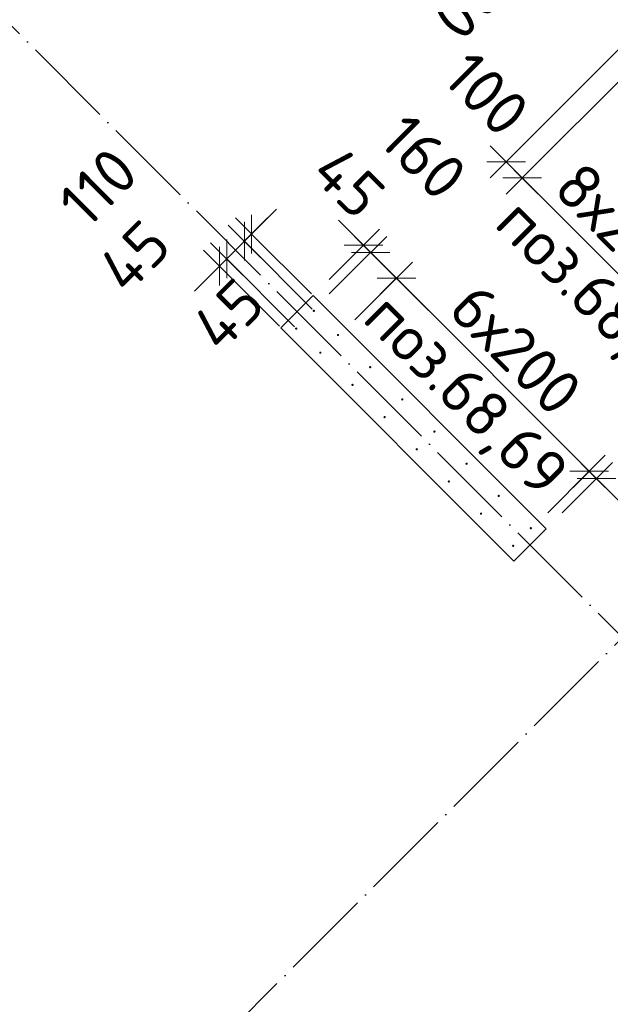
# Model space of a CAD drawing. Header units: millimetres. Extents: x 76517 to 124446, y -73423 to -21861.
# Tile 36 of 117: x 88535 to 91134, y -61365 to -57038. Entities that reach past the tile are written whole.
import ezdxf

# ---------------------------------------------------------------- set-up
doc = ezdxf.new("R2010")
doc.units = ezdxf.units.MM
doc.header["$PDMODE"] = 65
doc.linetypes.add('______11', pattern=[500, 400, -50, 0, -50])
doc.linetypes.add('______5', pattern=[1100, 800, -100, 100, -100])
for name, color, linetype, lineweight in [('Standard', 7, 'Continuous', 25), ('Арм.стержн. Выпуски', 180, 'Continuous', 35), ('Колонна (2)', 7, 'Continuous', 35), ('Размерная линия_ общее_1', 7, 'Continuous', 13)]:
    doc.layers.add(name, color=color, linetype=linetype, lineweight=lineweight)
doc.layers.add('Осевая линия_ общее', color=7, linetype='______5', lineweight=13, true_color=0xa0a0a0)
doc.styles.add('ISOCPEUR', font='ISOCPEUR')
doc.dimstyles.new('DIMSTYLE_10', dxfattribs={"dimtxt": 200, "dimasz": 200, "dimexe": 0, "dimexo": 0, "dimgap": 100, "dimtad": 2, "dimdec": 0, "dimrnd": 5, "dimzin": 12, "dimdsep": 46, "dimtxsty": 'ISOCPEUR', "dimblk1": 'ALL_ML_STRICH', "dimblk2": 'ALL_ML_STRICH', "dimsah": 1, "dimcen": 0, "dimclrd": 7, "dimclre": 256, "dimclrt": 7, "dimadec": 0, "dimazin": 0, "dimtfac": 1, "dimtdec": 0, "dimtix": 1, "dimtmove": 2, "dimatfit": 3, "dimfxl": 0, "dimtvp": 1.2, "dimtzin": 0, "dimlwd": 0, "dimlwe": -3, "dimarcsym": 0})
doc.dimstyles.new('DIMSTYLE_16', dxfattribs={"dimtxt": 200, "dimasz": 200, "dimexe": 0, "dimexo": 0, "dimgap": 100, "dimtad": 2, "dimdec": 0, "dimrnd": 5, "dimzin": 12, "dimdsep": 46, "dimtxsty": 'ISOCPEUR', "dimblk1": 'ALL_ML_STRICH', "dimblk2": 'ALL_ML_STRICH', "dimsah": 1, "dimcen": 0, "dimclrd": 7, "dimclre": 256, "dimclrt": 7, "dimadec": 0, "dimazin": 0, "dimtfac": 1, "dimtdec": 0, "dimtix": 1, "dimtmove": 2, "dimatfit": 3, "dimfxl": 0, "dimtzin": 0, "dimlwd": 0, "dimlwe": -3, "dimarcsym": 0})

# ---------------------------------------------------------------- blocks, each defined once
blk = doc.blocks.new('СЛОЖНЫЙ_ОБЪЕКТ_0')
at = {"layer": 'Осевая линия_ общее', "color": 253, "linetype": '______11', "lineweight": -3, "true_color": 0xa0a0a0, "transparency": 33554687}
for p, q in [((87969.7, -62970.3), (101744.2, -49195.9)), ((93838.7, -62404.6), (86639.2, -55205.1))]:
    blk.add_line(p, q, dxfattribs=at)
blk = doc.blocks.new('ALL_ML_STRICH')
at = {"color": 0, "linetype": 'ByBlock', "lineweight": -2}
for p, q in [((0, -0.5), (0, 0.5)), ((-0.3, -0.3), (0.3, 0.3)), ((-1, 0), (0.5, 0))]:
    blk.add_line(p, q, dxfattribs=at)
blk = doc.blocks.new('*D488')
at = {"layer": 'DEFPOINTS', "color": 7, "linetype": 'Continuous', "lineweight": 13, "transparency": 33554687}
for p in [(90047.4, -58028.8), (89825.9, -58250.4), (89825.9, -58314)]:
    blk.add_point(p, dxfattribs=at)
at = {"layer": 'Размерная линия_ общее_1', "color": 253, "linetype": 'Continuous', "lineweight": -2, "true_color": 0xa0a0a0, "transparency": 33554687}
for p, q in [((89896.6, -58179.7), (90047.4, -58028.8)), ((89896.6, -58243.3), (90079.2, -58060.7))]:
    blk.add_line(p, q, dxfattribs=at)
at = {"layer": 'Размерная линия_ общее_1', "color": 7, "linetype": 'Continuous', "lineweight": -2, "transparency": 33554687}
blk.add_line((90047.4, -58028.8), (90079.2, -58060.7), dxfattribs=at)
at = {"layer": 'Размерная линия_ общее_1', "color": 7, "linetype": 'Continuous', "lineweight": 13, "transparency": 33554687, "xscale": 200, "yscale": 200, "zscale": 200}
for p, rotation in [((90079.2, -58060.7), 314.9999999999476), ((90047.4, -58028.8), 134.9999999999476)]:
    blk.add_blockref('ALL_ML_STRICH', p, dxfattribs=dict(at, rotation=rotation))
at = {"layer": 'Размерная линия_ общее_1', "color": 7, "linetype": 'Continuous', "lineweight": 13, "transparency": 33554687, "insert": (89982.7, -57753.1), "char_height": 200, "width": 400, "attachment_point": 5, "rotation": 315, "style": 'ISOCPEUR'}
blk.add_mtext('\\A1;{45}', dxfattribs=at)
blk = doc.blocks.new('*D489')
at = {"layer": 'DEFPOINTS', "color": 7, "linetype": 'Continuous', "lineweight": 13, "transparency": 33554687}
for p in [(90079.2, -58060.7), (89825.9, -58314), (89939, -58427.1)]:
    blk.add_point(p, dxfattribs=at)
at = {"layer": 'Размерная линия_ общее_1', "color": 253, "linetype": 'Continuous', "lineweight": -2, "true_color": 0xa0a0a0, "transparency": 33554687}
for p, q in [((89896.6, -58243.3), (90079.2, -58060.7)), ((90009.7, -58356.4), (90192.4, -58173.8))]:
    blk.add_line(p, q, dxfattribs=at)
at = {"layer": 'Размерная линия_ общее_1', "color": 7, "linetype": 'Continuous', "lineweight": -2, "transparency": 33554687}
blk.add_line((90079.2, -58060.7), (90192.4, -58173.8), dxfattribs=at)
at = {"layer": 'Размерная линия_ общее_1', "color": 7, "linetype": 'Continuous', "lineweight": 13, "transparency": 33554687, "xscale": 200, "yscale": 200, "zscale": 200}
for p, rotation in [((90079.2, -58060.7), 134.9999999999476), ((90192.4, -58173.8), 314.9999999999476)]:
    blk.add_blockref('ALL_ML_STRICH', p, dxfattribs=dict(at, rotation=rotation))
at = {"layer": 'Размерная линия_ общее_1', "color": 7, "linetype": 'Continuous', "lineweight": 13, "transparency": 33554687, "insert": (90312.8, -57641.3), "char_height": 200, "width": 600, "attachment_point": 5, "rotation": 315, "style": 'ISOCPEUR'}
blk.add_mtext('\\A1;{160}', dxfattribs=at)
blk = doc.blocks.new('*D490')
at = {"layer": 'DEFPOINTS', "color": 7, "linetype": 'Continuous', "lineweight": 13, "transparency": 33554687}
for p in [(90192.4, -58173.8), (89939, -58427.1), (90787.6, -59275.7)]:
    blk.add_point(p, dxfattribs=at)
at = {"layer": 'Размерная линия_ общее_1', "color": 253, "linetype": 'Continuous', "lineweight": -2, "true_color": 0xa0a0a0, "transparency": 33554687}
for p, q in [((90009.7, -58356.4), (90192.4, -58173.8)), ((90858.3, -59205), (91040.9, -59022.3))]:
    blk.add_line(p, q, dxfattribs=at)
at = {"layer": 'Размерная линия_ общее_1', "color": 7, "linetype": 'Continuous', "lineweight": -2, "transparency": 33554687}
blk.add_line((90192.4, -58173.8), (91040.9, -59022.3), dxfattribs=at)
at = {"layer": 'Размерная линия_ общее_1', "color": 7, "linetype": 'Continuous', "lineweight": 13, "transparency": 33554687, "xscale": 200, "yscale": 200, "zscale": 200}
for p, rotation in [((90192.4, -58173.8), 134.9999999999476), ((91040.9, -59022.3), 314.9999999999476)]:
    blk.add_blockref('ALL_ML_STRICH', p, dxfattribs=dict(at, rotation=rotation))
at = {"layer": 'Размерная линия_ общее_1', "color": 7, "linetype": 'Continuous', "lineweight": 13, "transparency": 33554687, "insert": (90553, -58180.9), "char_height": 200, "width": 10, "attachment_point": 1, "rotation": 315, "line_spacing_factor": 0.60241, "style": 'ISOCPEUR'}
blk.add_mtext('6х200', dxfattribs=at)
blk = doc.blocks.new('*D491')
at = {"layer": 'DEFPOINTS', "color": 7, "linetype": 'Continuous', "lineweight": 13, "transparency": 33554687}
for p in [(91040.9, -59022.3), (90787.6, -59275.7), (90851.2, -59275.7)]:
    blk.add_point(p, dxfattribs=at)
at = {"layer": 'Размерная линия_ общее_1', "color": 253, "linetype": 'Continuous', "lineweight": -2, "true_color": 0xa0a0a0, "transparency": 33554687}
for p, q in [((90858.3, -59205), (91040.9, -59022.3)), ((90921.9, -59205), (91072.7, -59054.2))]:
    blk.add_line(p, q, dxfattribs=at)
at = {"layer": 'Размерная линия_ общее_1', "color": 7, "linetype": 'Continuous', "lineweight": -2, "transparency": 33554687}
blk.add_line((91040.9, -59022.3), (91072.7, -59054.2), dxfattribs=at)
at = {"layer": 'Размерная линия_ общее_1', "color": 7, "linetype": 'Continuous', "lineweight": 13, "transparency": 33554687, "xscale": 200, "yscale": 200, "zscale": 200}
for p, rotation in [((91072.7, -59054.2), 314.9999999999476), ((91040.9, -59022.3), 134.9999999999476)]:
    blk.add_blockref('ALL_ML_STRICH', p, dxfattribs=dict(at, rotation=rotation))
at = {"layer": 'Размерная линия_ общее_1', "color": 7, "linetype": 'Continuous', "lineweight": 13, "transparency": 33554687, "insert": (91331.6, -59101.5), "char_height": 200, "width": 400, "attachment_point": 5, "rotation": 315, "style": 'ISOCPEUR'}
blk.add_mtext('\\A1;{45}', dxfattribs=at)
blk = doc.blocks.new('*D532')
at = {"layer": 'DEFPOINTS', "color": 7, "linetype": 'Continuous', "lineweight": 13, "transparency": 33554687}
for p in [(89555.3, -57979.8), (89825.9, -58250.4), (89829.4, -58317.5)]:
    blk.add_point(p, dxfattribs=at)
at = {"layer": 'Размерная линия_ общее_1', "color": 7, "linetype": 'Continuous', "lineweight": -2, "transparency": 33554687}
blk.add_line((89555.3, -57979.8), (89523.5, -58011.6), dxfattribs=at)
at = {"layer": 'Размерная линия_ общее_1', "color": 253, "linetype": 'Continuous', "lineweight": -2, "true_color": 0xa0a0a0, "transparency": 33554687}
for p, q in [((89818.8, -58243.3), (89555.3, -57979.8)), ((89822.4, -58310.5), (89523.5, -58011.6))]:
    blk.add_line(p, q, dxfattribs=at)
at = {"layer": 'Размерная линия_ общее_1', "color": 7, "linetype": 'Continuous', "lineweight": 13, "transparency": 33554687, "xscale": 200, "yscale": 200, "zscale": 200}
for p, rotation in [((89523.5, -58011.6), 225.0000000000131), ((89555.3, -57979.8), 45.00000000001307)]:
    blk.add_blockref('ALL_ML_STRICH', p, dxfattribs=dict(at, rotation=rotation))
at = {"layer": 'Размерная линия_ общее_1', "color": 7, "linetype": 'Continuous', "lineweight": 13, "transparency": 33554687, "insert": (89451.7, -58333.8), "char_height": 200, "width": 400, "attachment_point": 5, "rotation": 45, "style": 'ISOCPEUR'}
blk.add_mtext('\\A1;{45}', dxfattribs=at)
blk = doc.blocks.new('*D533')
at = {"layer": 'DEFPOINTS', "color": 7, "linetype": 'Continuous', "lineweight": 13, "transparency": 33554687}
for p in [(89523.5, -58011.6), (89829.4, -58317.5), (89751.6, -58395.3)]:
    blk.add_point(p, dxfattribs=at)
at = {"layer": 'Размерная линия_ общее_1', "color": 7, "linetype": 'Continuous', "lineweight": -2, "transparency": 33554687}
blk.add_line((89523.5, -58011.6), (89445.7, -58089.4), dxfattribs=at)
at = {"layer": 'Размерная линия_ общее_1', "color": 253, "linetype": 'Continuous', "lineweight": -2, "true_color": 0xa0a0a0, "transparency": 33554687}
for p, q in [((89822.4, -58310.5), (89523.5, -58011.6)), ((89744.6, -58388.3), (89445.7, -58089.4))]:
    blk.add_line(p, q, dxfattribs=at)
at = {"layer": 'Размерная линия_ общее_1', "color": 7, "linetype": 'Continuous', "lineweight": 13, "transparency": 33554687, "xscale": 200, "yscale": 200, "zscale": 200}
for p, rotation in [((89445.7, -58089.4), 225.0000000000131), ((89523.5, -58011.6), 45.00000000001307)]:
    blk.add_blockref('ALL_ML_STRICH', p, dxfattribs=dict(at, rotation=rotation))
at = {"layer": 'Размерная линия_ общее_1', "color": 7, "linetype": 'Continuous', "lineweight": 13, "transparency": 33554687, "insert": (88880.3, -57773.7), "char_height": 200, "width": 600, "attachment_point": 5, "rotation": 45, "style": 'ISOCPEUR'}
blk.add_mtext('\\A1;{110}', dxfattribs=at)
blk = doc.blocks.new('*D534')
at = {"layer": 'DEFPOINTS', "color": 7, "linetype": 'Continuous', "lineweight": 13, "transparency": 33554687}
for p in [(89445.7, -58089.4), (89684.5, -58391.8), (89751.6, -58395.3)]:
    blk.add_point(p, dxfattribs=at)
at = {"layer": 'Размерная линия_ общее_1', "color": 7, "linetype": 'Continuous', "lineweight": -2, "transparency": 33554687}
blk.add_line((89445.7, -58089.4), (89413.9, -58121.2), dxfattribs=at)
at = {"layer": 'Размерная линия_ общее_1', "color": 253, "linetype": 'Continuous', "lineweight": -2, "true_color": 0xa0a0a0, "transparency": 33554687}
for p, q in [((89744.6, -58388.3), (89445.7, -58089.4)), ((89677.4, -58384.7), (89413.9, -58121.2))]:
    blk.add_line(p, q, dxfattribs=at)
at = {"layer": 'Размерная линия_ общее_1', "color": 7, "linetype": 'Continuous', "lineweight": 13, "transparency": 33554687, "xscale": 200, "yscale": 200, "zscale": 200}
for p, rotation in [((89413.9, -58121.2), 225.0000000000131), ((89445.7, -58089.4), 45.00000000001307)]:
    blk.add_blockref('ALL_ML_STRICH', p, dxfattribs=dict(at, rotation=rotation))
at = {"layer": 'Размерная линия_ общее_1', "color": 7, "linetype": 'Continuous', "lineweight": 13, "transparency": 33554687, "insert": (89038.8, -58078.1), "char_height": 200, "width": 400, "attachment_point": 5, "rotation": 45, "style": 'ISOCPEUR'}
blk.add_mtext('\\A1;{45}', dxfattribs=at)
blk = doc.blocks.new('*D603')
at = {"layer": 'DEFPOINTS', "color": 7, "linetype": 'Continuous', "lineweight": 13, "transparency": 33554687}
for p in [(92838.5, -54566), (93280.6, -55008.1), (91441.8, -56846.9)]:
    blk.add_point(p, dxfattribs=at)
at = {"layer": 'Размерная линия_ общее_1', "color": 7, "linetype": 'Continuous', "lineweight": -2, "transparency": 33554687}
blk.add_line((92838.5, -54566), (90999.7, -56404.8), dxfattribs=at)
at = {"layer": 'Размерная линия_ общее_1', "color": 253, "linetype": 'Continuous', "lineweight": -2, "true_color": 0xa0a0a0, "transparency": 33554687}
for p, q in [((93209.9, -54937.4), (92838.5, -54566)), ((91371.1, -56776.2), (90999.7, -56404.8))]:
    blk.add_line(p, q, dxfattribs=at)
at = {"layer": 'Размерная линия_ общее_1', "color": 7, "linetype": 'Continuous', "lineweight": 13, "transparency": 33554687, "xscale": 200, "yscale": 200, "zscale": 200}
for p, rotation in [((92838.5, -54566), 44.99999998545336), ((90999.7, -56404.8), 224.9999999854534)]:
    blk.add_blockref('ALL_ML_STRICH', p, dxfattribs=dict(at, rotation=rotation))
at = {"layer": 'Размерная линия_ общее_1', "color": 7, "linetype": 'Continuous', "lineweight": 13, "transparency": 33554687, "insert": (91501.9, -56114.7), "char_height": 200, "width": 10, "attachment_point": 1, "rotation": 225, "line_spacing_factor": 0.60241, "style": 'ISOCPEUR'}
blk.add_mtext('13х200=2600', dxfattribs=at)
blk = doc.blocks.new('*D626')
at = {"layer": 'DEFPOINTS', "color": 7, "linetype": 'Continuous', "lineweight": 13, "transparency": 33554687}
for p in [(91264.9, -57073), (91367.7, -57111.6), (90675.2, -57662.6)]:
    blk.add_point(p, dxfattribs=at)
at = {"layer": 'Размерная линия_ общее_1', "color": 253, "linetype": 'Continuous', "lineweight": -2, "true_color": 0xa0a0a0, "transparency": 33554687}
for p, q in [((91194.1, -57143.7), (90675.2, -57662.6)), ((91297, -57182.3), (90746, -57733.4))]:
    blk.add_line(p, q, dxfattribs=at)
at = {"layer": 'Размерная линия_ общее_1', "color": 7, "linetype": 'Continuous', "lineweight": -2, "transparency": 33554687}
blk.add_line((90675.2, -57662.6), (90746, -57733.4), dxfattribs=at)
at = {"layer": 'Размерная линия_ общее_1', "color": 7, "linetype": 'Continuous', "lineweight": 13, "transparency": 33554687, "xscale": 200, "yscale": 200, "zscale": 200}
for p, rotation in [((90675.2, -57662.6), 135.0000005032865), ((90746, -57733.4), 315.0000005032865)]:
    blk.add_blockref('ALL_ML_STRICH', p, dxfattribs=dict(at, rotation=rotation))
at = {"layer": 'Размерная линия_ общее_1', "color": 7, "linetype": 'Continuous', "lineweight": 13, "transparency": 33554687, "insert": (90589.9, -57364), "char_height": 200, "width": 600, "attachment_point": 5, "rotation": 315, "style": 'ISOCPEUR'}
blk.add_mtext('\\A1;{100}', dxfattribs=at)
blk = doc.blocks.new('*D627')
at = {"layer": 'DEFPOINTS', "color": 7, "linetype": 'Continuous', "lineweight": 13, "transparency": 33554687}
for p in [(91367.7, -57111.6), (90746, -57733.4), (92499.1, -58242.9)]:
    blk.add_point(p, dxfattribs=at)
at = {"layer": 'Размерная линия_ общее_1', "color": 253, "linetype": 'Continuous', "lineweight": -2, "true_color": 0xa0a0a0, "transparency": 33554687}
for p, q in [((91297, -57182.3), (90746, -57733.4)), ((92428.4, -58313.7), (91877.3, -58864.7))]:
    blk.add_line(p, q, dxfattribs=at)
at = {"layer": 'Размерная линия_ общее_1', "color": 7, "linetype": 'Continuous', "lineweight": -2, "transparency": 33554687}
blk.add_line((90746, -57733.4), (91877.3, -58864.7), dxfattribs=at)
at = {"layer": 'Размерная линия_ общее_1', "color": 7, "linetype": 'Continuous', "lineweight": 13, "transparency": 33554687, "xscale": 200, "yscale": 200, "zscale": 200}
for p, rotation in [((90746, -57733.4), 135.0000005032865), ((91877.3, -58864.7), 315.0000005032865)]:
    blk.add_blockref('ALL_ML_STRICH', p, dxfattribs=dict(at, rotation=rotation))
at = {"layer": 'Размерная линия_ общее_1', "color": 7, "linetype": 'Continuous', "lineweight": 13, "transparency": 33554687, "insert": (91014.7, -57648.5), "char_height": 200, "width": 10, "attachment_point": 1, "rotation": 315, "line_spacing_factor": 0.60241, "style": 'ISOCPEUR'}
blk.add_mtext('8х200=1600', dxfattribs=at)

msp = doc.modelspace()

# ---------------------------------------------------------------- hatches: boundary and pattern name
at = {"layer": 'Арм.стержн. Выпуски', "linetype": 'Continuous', "lineweight": 35, "transparency": 33554687}
for points in [[(89834.4, -58317.5), (89834, -58315.6), (89833, -58314), (89831.3, -58312.9), (89829.4, -58312.5), (89827.5, -58312.9), (89825.9, -58314), (89824.8, -58315.6), (89824.4, -58317.5), (89824.8, -58319.5), (89825.9, -58321.1), (89827.5, -58322.2), (89829.4, -58322.5), (89831.3, -58322.2), (89833, -58321.1), (89834, -58319.5)], [(89756.6, -58395.3), (89756.3, -58393.4), (89755.2, -58391.8), (89753.6, -58390.7), (89751.6, -58390.3), (89749.7, -58390.7), (89748.1, -58391.8), (89747, -58393.4), (89746.6, -58395.3), (89747, -58397.2), (89748.1, -58398.9), (89749.7, -58399.9), (89751.6, -58400.3), (89753.6, -58399.9), (89755.2, -58398.9), (89756.3, -58397.2)], [(89940.5, -58423.6), (89940.1, -58421.7), (89939, -58420.1), (89937.4, -58419), (89935.5, -58418.6), (89933.6, -58419), (89932, -58420.1), (89930.9, -58421.7), (89930.5, -58423.6), (89930.9, -58425.5), (89932, -58427.1), (89933.6, -58428.2), (89935.5, -58428.6), (89937.4, -58428.2), (89939, -58427.1), (89940.1, -58425.5)], [(89862.7, -58501.4), (89862.3, -58499.5), (89861.2, -58497.9), (89859.6, -58496.8), (89857.7, -58496.4), (89855.8, -58496.8), (89854.2, -58497.9), (89853.1, -58499.5), (89852.7, -58501.4), (89853.1, -58503.3), (89854.2, -58504.9), (89855.8, -58506), (89857.7, -58506.4), (89859.6, -58506), (89861.2, -58504.9), (89862.3, -58503.3)], [(90081.9, -58565), (90081.5, -58563.1), (90080.4, -58561.5), (90078.8, -58560.4), (90076.9, -58560), (90075, -58560.4), (90073.4, -58561.5), (90072.3, -58563.1), (90071.9, -58565), (90072.3, -58566.9), (90073.4, -58568.6), (90075, -58569.7), (90076.9, -58570), (90078.8, -58569.7), (90080.4, -58568.6), (90081.5, -58566.9)], [(90004.1, -58642.8), (90003.8, -58640.9), (90002.7, -58639.3), (90001, -58638.2), (89999.1, -58637.8), (89997.2, -58638.2), (89995.6, -58639.3), (89994.5, -58640.9), (89994.1, -58642.8), (89994.5, -58644.7), (89995.6, -58646.3), (89997.2, -58647.4), (89999.1, -58647.8), (90001, -58647.4), (90002.7, -58646.3), (90003.8, -58644.7)], [(90223.3, -58706.5), (90223, -58704.5), (90221.9, -58702.9), (90220.2, -58701.8), (90218.3, -58701.5), (90216.4, -58701.8), (90214.8, -58702.9), (90213.7, -58704.5), (90213.3, -58706.5), (90213.7, -58708.4), (90214.8, -58710), (90216.4, -58711.1), (90218.3, -58711.5), (90220.2, -58711.1), (90221.9, -58710), (90223, -58708.4)], [(90145.6, -58784.2), (90145.2, -58782.3), (90144.1, -58780.7), (90142.5, -58779.6), (90140.6, -58779.2), (90138.6, -58779.6), (90137, -58780.7), (90135.9, -58782.3), (90135.6, -58784.2), (90135.9, -58786.1), (90137, -58787.8), (90138.6, -58788.9), (90140.6, -58789.2), (90142.5, -58788.9), (90144.1, -58787.8), (90145.2, -58786.1)], [(90364.8, -58847.9), (90364.4, -58846), (90363.3, -58844.3), (90361.7, -58843.3), (90359.8, -58842.9), (90357.8, -58843.3), (90356.2, -58844.3), (90355.1, -58846), (90354.8, -58847.9), (90355.1, -58849.8), (90356.2, -58851.4), (90357.8, -58852.5), (90359.8, -58852.9), (90361.7, -58852.5), (90363.3, -58851.4), (90364.4, -58849.8)], [(90287, -58925.7), (90286.6, -58923.7), (90285.5, -58922.1), (90283.9, -58921), (90282, -58920.7), (90280.1, -58921), (90278.4, -58922.1), (90277.4, -58923.7), (90277, -58925.7), (90277.4, -58927.6), (90278.4, -58929.2), (90280.1, -58930.3), (90282, -58930.7), (90283.9, -58930.3), (90285.5, -58929.2), (90286.6, -58927.6)], [(90506.2, -58989.3), (90505.8, -58987.4), (90504.7, -58985.8), (90503.1, -58984.7), (90501.2, -58984.3), (90499.3, -58984.7), (90497.6, -58985.8), (90496.6, -58987.4), (90496.2, -58989.3), (90496.6, -58991.2), (90497.6, -58992.8), (90499.3, -58993.9), (90501.2, -58994.3), (90503.1, -58993.9), (90504.7, -58992.8), (90505.8, -58991.2)], [(90428.4, -59067.1), (90428, -59065.2), (90426.9, -59063.5), (90425.3, -59062.5), (90423.4, -59062.1), (90421.5, -59062.5), (90419.9, -59063.5), (90418.8, -59065.2), (90418.4, -59067.1), (90418.8, -59069), (90419.9, -59070.6), (90421.5, -59071.7), (90423.4, -59072.1), (90425.3, -59071.7), (90426.9, -59070.6), (90428, -59069)], [(90647.6, -59130.7), (90647.2, -59128.8), (90646.1, -59127.2), (90644.5, -59126.1), (90642.6, -59125.7), (90640.7, -59126.1), (90639.1, -59127.2), (90638, -59128.8), (90637.6, -59130.7), (90638, -59132.6), (90639.1, -59134.3), (90640.7, -59135.3), (90642.6, -59135.7), (90644.5, -59135.3), (90646.1, -59134.3), (90647.2, -59132.6)], [(90569.8, -59208.5), (90569.4, -59206.6), (90568.4, -59205), (90566.7, -59203.9), (90564.8, -59203.5), (90562.9, -59203.9), (90561.3, -59205), (90560.2, -59206.6), (90559.8, -59208.5), (90560.2, -59210.4), (90561.3, -59212), (90562.9, -59213.1), (90564.8, -59213.5), (90566.7, -59213.1), (90568.4, -59212), (90569.4, -59210.4)], [(90789, -59272.1), (90788.6, -59270.2), (90787.6, -59268.6), (90785.9, -59267.5), (90784, -59267.1), (90782.1, -59267.5), (90780.5, -59268.6), (90779.4, -59270.2), (90779, -59272.1), (90779.4, -59274.1), (90780.5, -59275.7), (90782.1, -59276.8), (90784, -59277.1), (90785.9, -59276.8), (90787.6, -59275.7), (90788.6, -59274.1)], [(90711.2, -59349.9), (90710.9, -59348), (90709.8, -59346.4), (90708.2, -59345.3), (90706.2, -59344.9), (90704.3, -59345.3), (90702.7, -59346.4), (90701.6, -59348), (90701.2, -59349.9), (90701.6, -59351.8), (90702.7, -59353.5), (90704.3, -59354.5), (90706.2, -59354.9), (90708.2, -59354.5), (90709.8, -59353.5), (90710.9, -59351.8)]]:
    msp.add_hatch(color=4, dxfattribs=at).paths.add_polyline_path(points)

# ---------------------------------------------------------------- linework, layer by layer
at = {"layer": 'Колонна (2)', "color": 7, "lineweight": 25, "transparency": 33554687}
for p, q in [((89684.5, -58391.8), (89825.9, -58250.4)), ((89825.9, -58250.4), (90851.2, -59275.7)), ((90709.8, -59417.1), (89684.5, -58391.8)), ((90851.2, -59275.7), (90709.8, -59417.1))]:
    msp.add_line(p, q, dxfattribs=at)
at = {"layer": 'Колонна (2)', "color": 7, "linetype": 'Continuous', "lineweight": 25, "transparency": 33554687}
for p, q in [((89684.5, -58391.8), (89825.9, -58250.4)), ((89825.9, -58250.4), (90851.2, -59275.7)), ((90709.8, -59417.1), (89684.5, -58391.8)), ((90851.2, -59275.7), (90709.8, -59417.1))]:
    msp.add_line(p, q, dxfattribs=at)

# ---------------------------------------------------------------- block references
at = {"layer": 'Осевая линия_ общее', "color": 253, "linetype": '______11', "lineweight": -3, "true_color": 0xa0a0a0, "transparency": 33554687}
msp.add_blockref('СЛОЖНЫЙ_ОБЪЕКТ_0', (0, 0), dxfattribs=at)

# ---------------------------------------------------------------- texts
at = {"layer": 'Standard', "color": 7, "linetype": 'Continuous', "lineweight": 13, "transparency": 33554687, "char_height": 200, "width": 1196.491, "attachment_point": 2, "rotation": 315, "style": 'ISOCPEUR'}
for insert in [(91152.3, -58196), (90572.2, -58612.2)]:
    msp.add_mtext('\\A1;{\\fISOCPEUR|i0|b0;\\H200.000000;\\W1.000000;\\C7;поз.68,69}\\P', dxfattribs=dict(at, insert=insert))

# ---------------------------------------------------------------- dimensions: what is measured, and where the dimension line sits
at = {"layer": 'Размерная линия_ общее_1', "color": 7, "linetype": 'Continuous', "lineweight": 13, "transparency": 33554687}
for base, p1, p2, angle, text, picture, middle in [((90999.7, -56404.8), (93209.9, -54937.4), (91371.1, -56776.2), 225, '13х200=2600', '*D603', (91848.4, -55414.7)), ((91877.3, -58864.7), (91297, -57182.3), (92428.4, -58313.7), 315, '8х200=1600', '*D627', (91382.4, -58228.3)), ((91040.9, -59022.3), (90009.7, -58356.4), (90858.3, -59205), 315, '6х200', '*D490', (90687.3, -58527.4))]:
    dim = msp.add_linear_dim(base=base, p1=p1, p2=p2, angle=angle, text=text, dimstyle='DIMSTYLE_16', override={"dimpost": '<>', "dimclrd": 7, "dimclre": 253, "dimclrt": 7, "dimlwd": 0, "dimlwe": 65533}, dxfattribs=at)
    dim.commit()
    dim.dimension.update_dxf_attribs({"geometry": picture, "text_midpoint": middle, "dimtype": 160})
for base, p1, p2, angle, picture, middle in [((90746, -57733.4), (91194.1, -57143.7), (91297, -57182.3), 315, '*D626', (90589.9, -57364)), ((90192.4, -58173.8), (89896.6, -58243.3), (90009.7, -58356.4), 315, '*D489', (90312.8, -57641.3)), ((89445.7, -58089.4), (89822.4, -58310.5), (89744.6, -58388.3), 225, '*D533', (88880.3, -57773.7)), ((90079.2, -58060.7), (89896.6, -58179.7), (89896.6, -58243.3), 315, '*D488', (89982.7, -57753.1)), ((89413.9, -58121.2), (89744.6, -58388.3), (89677.4, -58384.7), 225, '*D534', (89038.8, -58078.1)), ((89523.5, -58011.6), (89818.8, -58243.3), (89822.4, -58310.5), 225, '*D532', (89451.7, -58333.8)), ((91072.7, -59054.2), (90858.3, -59205), (90921.9, -59205), 315, '*D491', (91331.6, -59101.5))]:
    dim = msp.add_linear_dim(base=base, p1=p1, p2=p2, angle=angle, dimstyle='DIMSTYLE_10', override={"dimpost": '<>', "dimclrd": 7, "dimclre": 253, "dimclrt": 7, "dimlwd": 0, "dimlwe": 65533}, dxfattribs=at)
    dim.commit()
    dim.dimension.update_dxf_attribs({"geometry": picture, "text_midpoint": middle, "dimtype": 160})

doc.saveas('drawing.dxf')
